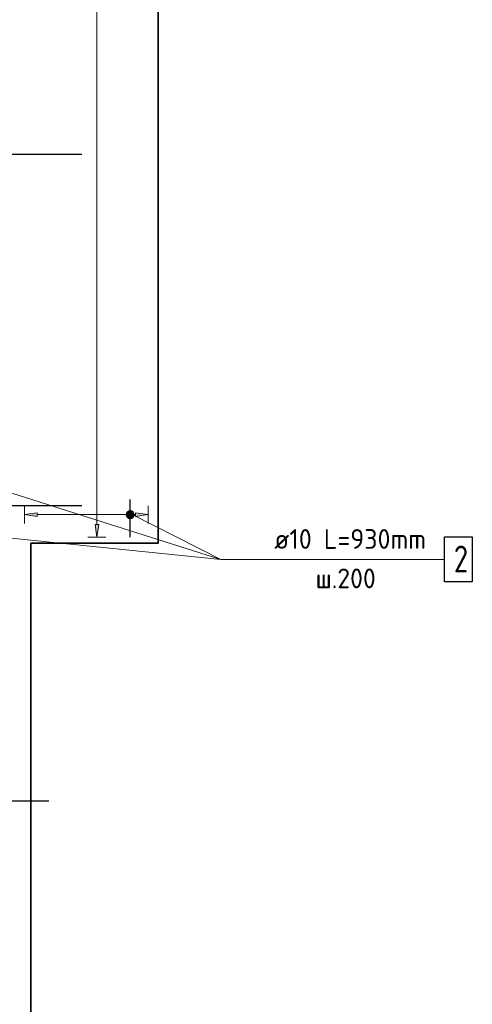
# Model space of a CAD drawing. Header units: millimetres. Extents: x 40580 to 1930067, y -240640 to 81020.
# Tile 175 of 256: x 649032 to 654087, y -203556 to -192564. Entities that reach past the tile are written whole.
import ezdxf

# ---------------------------------------------------------------- set-up
doc = ezdxf.new("R2010")
doc.units = ezdxf.units.MM
doc.linetypes.add('______5', pattern=[1100, 800, -100, 100, -100])
doc.linetypes.add('CENTER', pattern=[2, 1.25, -0.25, 0.25, -0.25])
for name, color, linetype, lineweight in [('ЖБ Перекрытие верхний уровень', 7, 'Continuous', 35), ('ОСИ', 7, 'CENTER', 15), ('Позиционная метка номер позиции', 7, 'Continuous', 13)]:
    doc.layers.add(name, color=color, linetype=linetype, lineweight=lineweight)
doc.styles.add('ISOCPEUR', font='isocpeur.ttf')

msp = doc.modelspace()

# ---------------------------------------------------------------- hatches: boundary and pattern name
at = {"linetype": 'Continuous', "lineweight": 13, "transparency": 33554687}
for points in [[(649226.7, -198109.1), (649086.7, -198089.1), (649226.7, -198069.1)], [(649914.2, -198199.1), (649894.2, -198339.1), (649874.2, -198199.1)]]:
    msp.add_hatch(color=7, dxfattribs=at).paths.add_polyline_path(points)
msp.add_hatch(color=7, dxfattribs=at).paths.add_polyline_path([(650326.7, -198069.1), (650466.7, -198089.1), (650326.7, -198109.1)], flags=16)
at = {"layer": 'Позиционная метка номер позиции', "linetype": 'Continuous', "lineweight": 13, "transparency": 33554687}
for points in [[(650223.5, -198077.7), (650255.3, -198045.9), (650234.9, -198057.3)], [(650255.3, -198045.9), (650223.5, -198077.7), (650223.5, -198100.6)], [(650255.3, -198045.9), (650223.5, -198100.6), (650278.2, -198045.9)], [(650278.2, -198045.9), (650223.5, -198100.6), (650234.9, -198120.9)], [(650278.2, -198045.9), (650234.9, -198120.9), (650298.6, -198057.3)], [(650298.6, -198057.3), (650234.9, -198120.9), (650255.3, -198132.4)], [(650298.6, -198057.3), (650255.3, -198132.4), (650310, -198077.7)], [(650310, -198077.7), (650255.3, -198132.4), (650278.2, -198132.4)], [(650310, -198077.7), (650278.2, -198132.4), (650310, -198100.6)], [(650310, -198100.6), (650278.2, -198132.4), (650298.6, -198120.9)]]:
    msp.add_hatch(color=7, dxfattribs=at).paths.add_polyline_path(points)

# ---------------------------------------------------------------- linework, layer by layer
at = {"color": 251, "linetype": 'Continuous', "lineweight": 13, "true_color": 0x494949, "transparency": 33554687}
for p, q in [((649894.2, -191629.1), (649894.2, -198199.1)), ((649086.7, -198089.1), (649086.7, -197989.1)), ((649086.7, -198089.1), (649226.7, -198069.1)), ((649226.7, -198069.1), (649226.7, -198109.1)), ((650326.7, -198109.1), (650326.7, -198069.1)), ((650326.7, -198069.1), (650466.7, -198089.1)), ((650466.7, -198089.1), (650466.7, -197989.1)), ((649226.7, -198109.1), (649086.7, -198089.1)), ((649086.7, -198089.1), (649086.7, -198189.1)), ((649086.7, -198089.1), (649086.7, -198089.1)), ((650236.7, -198089.1), (649226.7, -198089.1)), ((650266.7, -198134.1), (650266.7, -198134.1)), ((650326.7, -198089.1), (650296.7, -198089.1)), ((650466.7, -198089.1), (650326.7, -198109.1)), ((650466.7, -198089.1), (650466.7, -198189.1)), ((650466.7, -198089.1), (650466.7, -198089.1)), ((649894.2, -198339.1), (649874.2, -198199.1)), ((649874.2, -198199.1), (649914.2, -198199.1)), ((649914.2, -198199.1), (649894.2, -198339.1)), ((649894.2, -198339.1), (649794.2, -198339.1)), ((649894.2, -198339.1), (649994.2, -198339.1)), ((649894.2, -198339.1), (649894.2, -198339.1))]:
    msp.add_line(p, q, dxfattribs=at)
at = {"color": 7, "linetype": 'Continuous', "lineweight": 25, "transparency": 33554687}
msp.add_line((650266.7, -198339.1), (650266.7, -197919.1), dxfattribs=at)
msp.add_lwpolyline([(654086.7, -198838.3), (653776.7, -198838.3), (653776.7, -198338.3), (654086.7, -198338.3), (654086.7, -198838.3)], dxfattribs=at)
at = {"layer": 'ЖБ Перекрытие верхний уровень', "transparency": 33554687}
msp.add_line((649156.7, -207249.1), (649156.7, -198409.1), dxfattribs=at)
at = {"layer": 'ЖБ Перекрытие верхний уровень', "transparency": 33554687, "extrusion": (0, 0, -1)}
msp.add_lwpolyline([(-649156.7, -198409.1), (-650576.7, -198409.1), (-650576.7, -189729.1), (-649156.7, -189729.1)], dxfattribs=at)
at = {"layer": 'ОСИ', "color": 8, "linetype": '______5', "lineweight": -3, "transparency": 33554687}
for p, q in [((649726.6, -194069.1), (631402.7, -194069.1)), ((649726.6, -197989.1), (631402.7, -197989.1)), ((649356.7, -201289.1), (631402.7, -201289.1))]:
    msp.add_line(p, q, dxfattribs=at)
at = {"layer": 'Позиционная метка номер позиции', "color": 7, "linetype": 'Continuous', "lineweight": 13, "transparency": 33554687}
for p, q in [((647985.7, -197544.3), (651276.7, -198588.3)), ((647197.8, -198179.1), (651276.7, -198588.3)), ((650234.9, -198120.9), (650234.9, -198120.9)), ((650298.6, -198120.9), (650298.6, -198120.9))]:
    msp.add_line(p, q, dxfattribs=at)
msp.add_lwpolyline([(650287.9, -198089.1), (651276.7, -198588.3), (651276.7, -198588.3), (653776.7, -198588.3)], dxfattribs=at)
msp.add_circle((650266.7, -198089.1), 45, dxfattribs=at)

# ---------------------------------------------------------------- texts
at = {"color": 7, "linetype": 'Continuous', "lineweight": 13, "transparency": 33554687, "style": 'ISOCPEUR'}
for s, insert, char_height, width, attachment_point in [('\\W0.96;ø10 L=930mm ', (651874.6, -198471), 220, 1997.586, 7), ('\\W0.78;2', (653880.5, -198434.3), 300, 326.853, 1), ('\\W0.95;ш.200 ', (652336.6, -198911), 220, 962.821, 7)]:
    msp.add_mtext(s, dxfattribs=dict(at, insert=insert, char_height=char_height, width=width, attachment_point=attachment_point))

doc.saveas('drawing.dxf')
